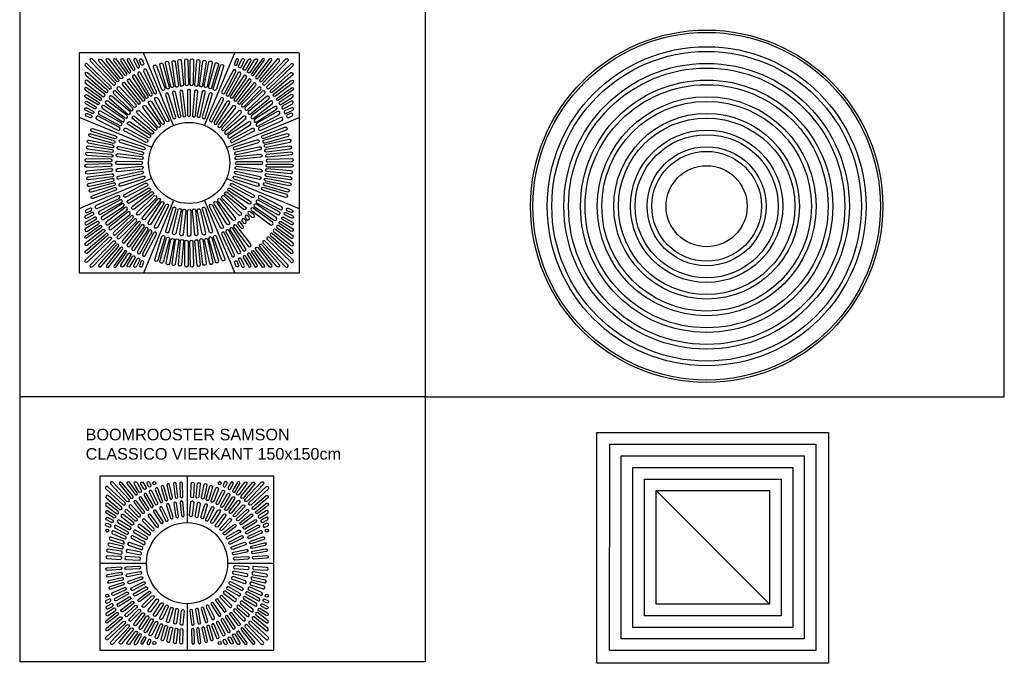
# Model space of a CAD drawing. Header units: metres. Extents: x 252743 to 254903, y 592696 to 593766.
# Tile 149 of 256: x 254463.52 to 254472.02, y 593410.98 to 593416.54. Entities that reach past the tile are written whole.
import ezdxf

# ---------------------------------------------------------------- set-up
doc = ezdxf.new("R2010")
doc.units = ezdxf.units.M
doc.layers.add('N-WB-PROFIEL-BLOCK', color=8, linetype='Continuous')
doc.layers.add('N-WB-PROFIEL-TEKST 50', color=7, linetype='Continuous')
doc.layers.add('N-WB-PROFIEL-HULP', color=6, linetype='Continuous', plot=False)
doc.layers.get('0').freeze()
doc.styles.add('N_STANDARD 50', font='arial.ttf', dxfattribs={"height": 0.1})

# ---------------------------------------------------------------- blocks, each defined once
blk = doc.blocks.new('BOOMROOSTER ANAE')
at = {"ltscale": 0.4}
blk.add_line((-0.8899, 0.8901), (0.8901, 0.8899), dxfattribs=at)
at = {"ltscale": 0.4, "flags": 128}
for points in [[(-0.9999, 0.9901), (1.0001, 0.9899), (0.9999, -1.0001), (-1.0001, -0.9999)], [(-0.8899, 0.8901), (0.8901, 0.8899), (0.8899, -0.8901), (-0.8901, -0.8899)], [(-0.7899, 0.7901), (0.7901, 0.7899), (0.7899, -0.7901), (-0.7901, -0.7899)], [(-0.69, 0.69), (0.69, 0.69), (0.69, -0.69), (-0.69, -0.69)], [(-0.59, -0.59), (-0.59, 0.59), (0.59, 0.59), (0.59, -0.59)], [(-0.49, -0.49), (-0.49, 0.49), (0.49, 0.49), (0.49, -0.49)]]:
    blk.add_lwpolyline(points, close=True, dxfattribs=at)
at = {"layer": 'N-WB-PROFIEL-HULP'}
blk.add_line((-0.49, 0.49), (0.49, -0.49), dxfattribs=at)
blk = doc.blocks.new('LATERAAL ROND Ø300')
for radius in [1.52, 1.5, 1.3762, 1.3362, 1.2325, 1.1925, 1.0888, 1.0488, 0.945, 0.905, 0.8012, 0.7612, 0.6575, 0.6175, 0.5137, 0.4737, 0.35]:
    blk.add_circle((4190.2948, 3093.1836), radius)
blk = doc.blocks.new('SAMSON CLASSICO VIERKANT 190x190')
for p, q in [((108.7837, 511.1135), (106.8837, 511.1135)), ((106.8837, 511.1135), (106.8837, 509.2135)), ((108.7837, 511.1135), (108.7837, 509.2135)), ((108.7837, 509.2135), (106.8837, 509.2135))]:
    blk.add_line(p, q)
for points in [[(107.6998, 510.4868), (107.4402, 511.1135)], [(107.9677, 510.4869), (108.2272, 511.1135)], [(107.5104, 510.2975), (106.9561, 510.5271), (106.8837, 510.555)], [(108.1571, 510.2975), (108.7837, 510.557)], [(107.5104, 510.0296), (106.9561, 509.8), (106.8837, 509.7679)], [(108.1571, 510.0296), (108.7837, 509.77)], [(107.6998, 509.8402), (107.4402, 509.2135)], [(107.9677, 509.8402), (108.2272, 509.2135)]]:
    blk.add_lwpolyline(points)
for points in [[(106.9349, 511.0029), (107.1426, 510.8044, 1.124612), (107.1567, 510.824), (106.9555, 511.0161, 1)], [(106.9787, 511.0455), (107.1774, 510.838, 1.124612), (107.1923, 510.857), (106.9998, 511.0578, 1)], [(107.0747, 511.0552), (107.2223, 510.8833, -1.200819), (107.2053, 510.8693), (107.0535, 511.0407, -0.974526)], [(107.1405, 511.0599), (107.2583, 510.9086, -0.885947), (107.2409, 510.8913), (107.1212, 511.0433, -0.958844)], [(107.2008, 511.0609), (107.2921, 510.9339, -0.885947), (107.2774, 510.9203), (107.1845, 511.048, -0.958844)], [(107.3293, 510.9547), (107.2665, 511.0564, 1), (107.2443, 511.0417), (107.3074, 510.9462, 0.924013)], [(107.3662, 510.9786), (107.3219, 511.0545, 1.135271), (107.301, 511.0429), (107.3443, 510.97, 0.924013)], [(107.4061, 510.9991), (107.3781, 511.0577, 1.06853), (107.3574, 511.046), (107.3842, 510.9905, 0.924013)], [(107.4424, 511.0194, -0.661199), (107.4199, 511.0107), (107.4056, 511.0477, -0.790149), (107.4273, 511.0561)], [(107.6069, 511.0173), (107.6628, 510.8179, -0.885947), (107.6383, 510.8077), (107.5808, 511.0086, -0.958844)], [(107.656, 511.032), (107.6997, 510.8296, -0.885947), (107.6747, 510.8209), (107.6294, 511.0249, -0.958844)], [(107.7149, 510.8245), (107.6872, 511.0316, -0.958844), (107.7143, 511.0364), (107.7406, 510.831, -0.885947)], [(107.7592, 510.8342), (107.7376, 511.042, -0.958844), (107.7648, 511.046), (107.785, 510.8399, -0.885947)], [(107.8022, 510.8399), (107.7958, 511.0487, -0.958844), (107.8232, 511.0507), (107.8284, 510.8437, -0.885947)], [(107.8432, 510.8396), (107.8432, 511.0486, -0.958844), (107.8707, 511.0497), (107.8695, 510.8427, -0.885947)], [(107.8823, 510.8346), (107.8993, 511.0429, -0.958844), (107.9268, 511.0418), (107.9088, 510.8355, -0.885947)], [(107.9237, 510.8307), (107.9532, 511.0375, -0.958844), (107.9806, 511.0348), (107.9502, 510.83, -0.885947)], [(108.0314, 511.0283), (107.9905, 510.8253, -0.885947), (107.9641, 510.8273), (108.0041, 511.0324, -0.958844)], [(108.0019, 510.818), (108.0591, 511.019, -0.958844), (108.0859, 511.0126), (108.028, 510.8137, -0.885947)], [(108.2243, 511.0198, 0.661199), (108.2468, 511.0111), (108.2611, 511.0481, 0.790149), (108.2394, 511.0565)], [(108.2606, 510.9994), (108.2886, 511.0581, -1.06853), (108.3094, 511.0464), (108.2825, 510.9909, -0.924013)], [(108.3006, 510.979), (108.3449, 511.0549, -1.135271), (108.3658, 511.0433), (108.3225, 510.9704, -0.924013)], [(108.3375, 510.9551), (108.4002, 511.0569, -1), (108.4225, 511.0422), (108.3595, 510.9466, -0.924013)], [(108.466, 511.0614), (108.3747, 510.9343, 0.885947), (108.3895, 510.9208), (108.4822, 511.0485, 0.958844)], [(108.5262, 511.0605), (108.4085, 510.9091, 0.885947), (108.426, 510.8918), (108.5456, 511.0439, 0.958844)], [(108.592, 511.0559), (108.4446, 510.8839, 1.200819), (108.4616, 510.8698), (108.6132, 511.0414, 0.974526)], [(108.688, 511.0463), (108.4895, 510.8386, -1.124612), (108.4746, 510.8576), (108.6669, 511.0585, -1)], [(108.7318, 511.0037), (108.5243, 510.805, -1.124612), (108.5102, 510.8246), (108.7113, 511.0169, -1)], [(106.9408, 510.921), (107.1129, 510.7738, 1.200819), (107.1269, 510.7908), (106.9552, 510.9423, 0.974526)], [(107.3904, 510.9276), (107.4919, 510.7471, 0.885947), (107.5164, 510.7572), (107.415, 510.94, 0.958844)], [(107.4409, 510.9561), (107.5277, 510.7682, 0.885947), (107.5529, 510.7763), (107.4664, 510.9665, 0.958844)], [(107.5511, 511.0018), (107.6226, 510.8074, -0.885947), (107.599, 510.7954), (107.5258, 510.9911, -0.958844)], [(108.0426, 510.8036), (108.1041, 511.0033, -0.958844), (108.1307, 510.9963), (108.0686, 510.7988, -0.885947)], [(108.1387, 510.7638), (108.2364, 510.9485, 0.958844), (108.2127, 510.9624), (108.1169, 510.7788, 0.885947)], [(108.1776, 510.7452), (108.2793, 510.9278, 0.958844), (108.2558, 510.9422), (108.1561, 510.7607, 0.885947)], [(108.7261, 510.9218), (108.5541, 510.7744, -1.200819), (108.54, 510.7914), (108.7116, 510.943, -0.974526)], [(106.9362, 510.8552), (107.0877, 510.7377, 0.885947), (107.105, 510.7551), (106.9527, 510.8746, 0.958844)], [(107.4123, 510.6905), (107.2806, 510.8527, 0.958844), (107.2585, 510.8363), (107.3899, 510.6762, 0.885947)], [(107.4504, 510.7149), (107.3235, 510.881, 0.958844), (107.301, 510.8652), (107.4276, 510.7014, 0.885947)], [(107.3453, 510.9033), (107.4575, 510.7293, 0.885947), (107.4813, 510.7408), (107.3691, 510.9171, 0.958844)], [(108.3054, 510.9147), (108.1908, 510.7423, 0.885947), (108.2109, 510.7251), (108.3276, 510.8984, 0.958844)], [(108.2418, 510.6989), (108.3673, 510.866, 0.958844), (108.346, 510.8834), (108.2226, 510.7171, 0.885947)], [(108.2739, 510.6724), (108.4092, 510.8317, 0.958844), (108.389, 510.8504), (108.2558, 510.6918, 0.885947)], [(108.7307, 510.856), (108.5793, 510.7383, -0.885947), (108.562, 510.7558), (108.7141, 510.8754, -0.958844)], [(106.9353, 510.795), (107.0625, 510.7039, 0.885947), (107.076, 510.7186), (106.9482, 510.8113, 0.958844)], [(107.349, 510.6349), (107.2012, 510.7826, 0.958844), (107.181, 510.764), (107.3282, 510.6184, 0.885947)], [(107.3778, 510.6641), (107.2346, 510.8163, 0.958844), (107.2138, 510.7983), (107.3565, 510.6483, 0.885947)], [(107.7188, 510.5582), (107.6569, 510.7578, 0.958844), (107.6303, 510.7508), (107.6927, 510.5533, 0.885947)], [(107.7633, 510.5692), (107.7164, 510.7728, 0.958844), (107.6894, 510.7678), (107.737, 510.5663, 0.885947)], [(107.7523, 510.7784), (107.7782, 510.5729, 0.885947), (107.8047, 510.5731), (107.7797, 510.7805, 0.958844)], [(107.8464, 510.5753), (107.846, 510.7843, 0.958844), (107.8185, 510.7854), (107.8201, 510.5783, 0.885947)], [(107.8875, 510.5696), (107.9087, 510.7774, 0.958844), (107.8815, 510.7814), (107.8616, 510.5753, 0.885947)], [(107.9463, 510.7767), (107.9029, 510.5743, 0.885947), (107.9279, 510.5656), (107.9729, 510.7697, 0.958844)], [(108.0075, 510.76), (107.9472, 510.5619, 0.885947), (107.9714, 510.5511), (108.0334, 510.7507, 0.958844)], [(108.3051, 510.6483), (108.4528, 510.7961, 0.958844), (108.4342, 510.8163), (108.2886, 510.6691, 0.885947)], [(108.3343, 510.6195), (108.4865, 510.7626, 0.958844), (108.4685, 510.7835), (108.3185, 510.6407, 0.885947)], [(108.7316, 510.7957), (108.6045, 510.7045, -0.885947), (108.591, 510.7193), (108.7187, 510.812, -0.958844)], [(107.0417, 510.6667), (106.9399, 510.7292, -1), (106.9546, 510.7515), (107.0502, 510.6886, -0.924013)], [(107.0179, 510.6297), (106.9419, 510.6739, -1.135271), (106.9535, 510.6948), (107.0264, 510.6516, -0.924013)], [(107.2984, 510.5716), (107.1313, 510.6971, 0.958844), (107.1138, 510.6758), (107.2802, 510.5524, 0.885947)], [(107.3249, 510.6037), (107.1656, 510.739, 0.958844), (107.1469, 510.7188), (107.3055, 510.5856, 0.885947)], [(107.5967, 510.5002), (107.4859, 510.6773, -0.958844), (107.5086, 510.6929), (107.6174, 510.5167, -0.885947)], [(107.636, 510.5239), (107.5386, 510.7088, -0.958844), (107.5624, 510.7226), (107.6578, 510.5389, -0.885947)], [(108.0322, 510.5236), (108.1299, 510.7082, 0.958844), (108.1061, 510.7221), (108.0103, 510.5385, 0.885947)], [(108.0714, 510.4998), (108.1825, 510.6767, 0.958844), (108.1599, 510.6923), (108.0507, 510.5163, 0.885947)], [(108.3607, 510.585), (108.5229, 510.7167, 0.958844), (108.5065, 510.7388), (108.3464, 510.6074, 0.885947)], [(108.3851, 510.5469), (108.5512, 510.6737, 0.958844), (108.5354, 510.6963), (108.3716, 510.5696, 0.885947)], [(108.6253, 510.6673), (108.7271, 510.73, 1), (108.7124, 510.7523), (108.6168, 510.6892, 0.924013)], [(108.6492, 510.6304), (108.7251, 510.6747, 1.135271), (108.7135, 510.6956), (108.6407, 510.6523, 0.924013)], [(106.9975, 510.5897), (106.9388, 510.6177, -1.06853), (106.9504, 510.6384), (107.006, 510.6116, -0.924013)], [(107.252, 510.5074), (107.0695, 510.609, 0.958844), (107.0551, 510.5856), (107.2366, 510.4859, 0.885947)], [(107.0825, 510.6352), (107.255, 510.5206, 0.885947), (107.2722, 510.5407), (107.0989, 510.6574, 0.958844)], [(107.5336, 510.4458), (107.3861, 510.5938, -0.958844), (107.4048, 510.614), (107.5501, 510.4665, -0.885947)], [(107.4566, 510.6559), (107.5835, 510.4923, -0.885947), (107.5647, 510.4736), (107.4357, 510.638, -0.958844)], [(108.2117, 510.6552), (108.0846, 510.4918, 0.885947), (108.1034, 510.4731), (108.2326, 510.6373, 0.958844)], [(108.1344, 510.4452), (108.2822, 510.593, 0.958844), (108.2635, 510.6132), (108.1179, 510.466, 0.885947)], [(108.5735, 510.6519), (108.3995, 510.5398, 0.885947), (108.4111, 510.5159), (108.5873, 510.6281, 0.958844)], [(108.5978, 510.6068), (108.4173, 510.5053, 0.885947), (108.4274, 510.4809), (108.6102, 510.5822, 0.958844)], [(108.6696, 510.5904), (108.7283, 510.6184, 1.06853), (108.7166, 510.6392), (108.6611, 510.6123, 0.924013)], [(106.9886, 510.5753, -0.922549), (106.9788, 510.5533), (106.9425, 510.5693, -0.822275), (106.9523, 510.5913)], [(107.2334, 510.4685), (107.0488, 510.5662, 0.958844), (107.0349, 510.5425), (107.2185, 510.4467, 0.885947)], [(107.3205, 510.5175), (107.4944, 510.4051, -0.885947), (107.4828, 510.3812), (107.3067, 510.4938, -0.958844)], [(107.5086, 510.4127), (107.3466, 510.5446, -0.958844), (107.3631, 510.5667), (107.5229, 510.435, -0.885947)], [(108.1593, 510.4121), (108.3215, 510.5438, 0.958844), (108.3051, 510.5658), (108.1451, 510.4344, 0.885947)], [(108.3476, 510.5166), (108.1735, 510.4044, 0.885947), (108.1851, 510.3806), (108.3614, 510.4928, 0.958844)], [(108.6263, 510.5564), (108.4384, 510.4695, 0.885947), (108.4465, 510.4443), (108.6367, 510.5309, 0.958844)], [(108.6786, 510.576, 0.922549), (108.6883, 510.554), (108.7246, 510.5701, 0.822275), (108.7148, 510.5921)], [(107.1936, 510.3724), (106.9939, 510.4339, -0.958844), (107.0009, 510.4605), (107.1985, 510.3984, -0.885947)], [(107.2891, 510.4624), (107.4719, 510.365, -0.885947), (107.4623, 510.3403), (107.2774, 510.4375, -0.958844)], [(108.3789, 510.4614), (108.196, 510.3643, 0.885947), (108.2055, 510.3396), (108.3906, 510.4365, 0.958844)], [(108.672, 510.4462), (108.4776, 510.3747, -0.885947), (108.4656, 510.3983), (108.6613, 510.4715, -0.958844)], [(106.969, 510.3612), (107.172, 510.3203, -0.885947), (107.1699, 510.2939), (106.9649, 510.3339, -0.958844)], [(107.1792, 510.3317), (106.9783, 510.3889, -0.958844), (106.9847, 510.4157), (107.1835, 510.3578, -0.885947)], [(107.4389, 510.2778), (107.2392, 510.3393, -0.958844), (107.2461, 510.3659), (107.4437, 510.3038, -0.885947)], [(108.4298, 510.3383), (108.2319, 510.2777, -0.885947), (108.2211, 510.3019), (108.4205, 510.3642, -0.958844)], [(108.6875, 510.3904), (108.4881, 510.3345, -0.885947), (108.4779, 510.359), (108.6788, 510.4165, -0.958844)], [(108.7022, 510.3413), (108.4998, 510.2975, -0.885947), (108.4911, 510.3226), (108.6951, 510.3679, -0.958844)], [(107.1627, 510.2121), (106.9544, 510.2291, -0.958844), (106.9555, 510.2566), (107.1618, 510.2386, -0.885947)], [(107.1666, 510.2535), (106.9598, 510.283, -0.958844), (106.9625, 510.3104), (107.1673, 510.28, -0.885947)], [(107.4279, 510.2332), (107.2242, 510.2798, -0.958844), (107.2292, 510.3068), (107.4308, 510.2595, -0.885947)], [(108.4467, 510.2772), (108.2443, 510.2334, -0.885947), (108.2357, 510.2585), (108.4396, 510.3038, -0.958844)], [(108.4947, 510.2823), (108.7018, 510.3101, -0.958844), (108.7066, 510.283), (108.5012, 510.2567, -0.885947)], [(108.5044, 510.2381), (108.7122, 510.2597, -0.958844), (108.7162, 510.2325), (108.5101, 510.2122, -0.885947)], [(107.1577, 510.173), (106.9487, 510.173, -0.958844), (106.9475, 510.2005), (107.1546, 510.1993, -0.885947)], [(107.4219, 510.1501), (107.213, 510.1501, -0.958844), (107.2118, 510.1776), (107.4189, 510.1764, -0.885947)], [(107.2188, 510.2439), (107.4242, 510.2183, -0.885947), (107.4242, 510.1918), (107.2167, 510.2165, -0.958844)], [(108.2397, 510.218), (108.4475, 510.2396, -0.958844), (108.4515, 510.2124), (108.2454, 510.1921, -0.885947)], [(108.2455, 510.1769), (108.4545, 510.177, -0.958844), (108.4556, 510.1495), (108.2486, 510.1506, -0.885947)], [(108.5101, 510.1951), (108.7189, 510.2015, -0.958844), (108.7209, 510.174), (108.5139, 510.1689, -0.885947)], [(107.1574, 510.132), (106.9485, 510.1256, -0.958844), (106.9465, 510.153), (107.1535, 510.1582, -0.885947)], [(107.1631, 510.089), (106.9553, 510.0674, -0.958844), (106.9513, 510.0946), (107.1574, 510.1148, -0.885947)], [(107.4278, 510.1091), (107.22, 510.0875, -0.958844), (107.216, 510.1147), (107.422, 510.1349, -0.885947)], [(107.2207, 510.0499), (107.4231, 510.0936, -0.885947), (107.4318, 510.0686), (107.2278, 510.0233, -0.958844)], [(108.2395, 510.0938), (108.4432, 510.0473, -0.958844), (108.4382, 510.0202), (108.2367, 510.0675, -0.885947)], [(108.4487, 510.0832), (108.2432, 510.1088, -0.885947), (108.2433, 510.1353), (108.4508, 510.1106, -0.958844)], [(108.5048, 510.1149), (108.7131, 510.098, -0.958844), (108.712, 510.0705), (108.5057, 510.0885, -0.885947)], [(108.5098, 510.154), (108.7188, 510.154, -0.958844), (108.7199, 510.1266), (108.5129, 510.1277, -0.885947)], [(107.1728, 510.0447), (106.9657, 510.017, -0.958844), (106.9609, 510.0441), (107.1663, 510.0704, -0.885947)], [(106.9653, 509.9858), (107.1677, 510.0295, -0.885947), (107.1763, 510.0045), (106.9724, 509.9592, -0.958844)], [(107.2376, 509.9887), (107.4356, 510.0494, -0.885947), (107.4464, 510.0252), (107.2469, 509.9628, -0.958844)], [(108.2286, 510.0493), (108.4283, 509.9878, -0.958844), (108.4213, 509.9612), (108.2238, 510.0232, -0.885947)], [(108.6985, 509.9659), (108.4955, 510.0068, -0.885947), (108.4975, 510.0332), (108.7026, 509.9931, -0.958844)], [(108.5009, 510.0736), (108.7077, 510.0441, -0.958844), (108.705, 510.0167), (108.5002, 510.0471, -0.885947)], [(106.98, 509.9367), (107.1794, 509.9926, -0.885947), (107.1895, 509.9681), (106.9887, 509.9106, -0.958844)], [(106.9955, 509.8809), (107.1898, 509.9524, -0.885947), (107.2019, 509.9288), (107.0062, 509.8556, -0.958844)], [(107.4734, 509.9658), (107.2885, 509.8684, -0.958844), (107.2747, 509.8922), (107.4584, 509.9876, -0.885947)], [(107.4971, 509.9265), (107.3199, 509.8157, -0.958844), (107.3044, 509.8384), (107.4806, 509.9472, -0.885947)], [(107.3414, 509.7864), (107.505, 509.9133, -0.885947), (107.5236, 509.8945), (107.3593, 509.7655, -0.958844)], [(108.1588, 509.9144), (108.3208, 509.7824, -0.958844), (108.3044, 509.7604), (108.1446, 509.8921, -0.885947)], [(108.3469, 509.8095), (108.1731, 509.922, -0.885947), (108.1847, 509.9458), (108.3608, 509.8333, -0.958844)], [(108.3783, 509.8647), (108.1956, 509.9621, -0.885947), (108.2052, 509.9868), (108.3901, 509.8895, -0.958844)], [(108.4738, 509.9547), (108.6735, 509.8932, -0.958844), (108.6665, 509.8666), (108.469, 509.9287, -0.885947)], [(108.4882, 509.9954), (108.6892, 509.9381, -0.958844), (108.6828, 509.9114), (108.4839, 509.9693, -0.885947)], [(107.0412, 509.7707), (107.2291, 509.8575, 0.885947), (107.221, 509.8827), (107.0308, 509.7962, 0.958844)], [(107.0696, 509.7202), (107.2501, 509.8217, 0.885947), (107.24, 509.8462), (107.0573, 509.7448, 0.958844)], [(107.5515, 509.8634), (107.4035, 509.7159, -0.958844), (107.3833, 509.7345), (107.5308, 509.8799, -0.885947)], [(107.5846, 509.8384), (107.4526, 509.6764, -0.958844), (107.4306, 509.6929), (107.5623, 509.8527, -0.885947)], [(107.4797, 509.6503), (107.5922, 509.8242, -0.885947), (107.616, 509.8126), (107.5035, 509.6365, -0.958844)], [(108.0708, 509.8269), (108.1816, 509.6497, -0.958844), (108.1589, 509.6342), (108.0501, 509.8103, -0.885947)], [(108.2109, 509.6712), (108.084, 509.8348, -0.885947), (108.1028, 509.8534), (108.2318, 509.6891, -0.958844)], [(108.1339, 509.8813), (108.2814, 509.7333, -0.958844), (108.2627, 509.7131), (108.1174, 509.8606, -0.885947)], [(108.4154, 509.8196), (108.598, 509.718, 0.958844), (108.6124, 509.7415), (108.4309, 509.8411, 0.885947)], [(108.434, 509.8586), (108.6187, 509.7609, 0.958844), (108.6326, 509.7846), (108.449, 509.8804, 0.885947)], [(106.9889, 509.7511, 0.922549), (106.9792, 509.7731), (106.9429, 509.757, 0.822275), (106.9526, 509.735)], [(107.0939, 509.6751), (107.268, 509.7873, 0.885947), (107.2564, 509.8111), (107.0801, 509.6989, 0.958844)], [(107.2824, 509.7802), (107.1163, 509.6533, 0.958844), (107.1321, 509.6308), (107.2959, 509.7574, 0.885947)], [(107.5349, 509.6189), (107.6323, 509.8017, -0.885947), (107.657, 509.7921), (107.5597, 509.6072, -0.958844)], [(107.7195, 509.7687), (107.658, 509.569, -0.958844), (107.6314, 509.5759), (107.6934, 509.7735, -0.885947)], [(107.7641, 509.7577), (107.7175, 509.554, -0.958844), (107.6904, 509.559), (107.7377, 509.7606, -0.885947)], [(107.7534, 509.5486), (107.779, 509.754, -0.885947), (107.8055, 509.754), (107.7808, 509.5465, -0.958844)], [(107.8471, 509.7517), (107.8472, 509.5428, -0.958844), (107.8197, 509.5416), (107.8208, 509.7487, -0.885947)], [(107.8882, 509.7576), (107.9098, 509.5498, -0.958844), (107.8826, 509.5458), (107.8623, 509.7518, -0.885947)], [(107.9474, 509.5505), (107.9036, 509.7529, -0.885947), (107.9287, 509.7616), (107.974, 509.5576, -0.958844)], [(108.0085, 509.5674), (107.9479, 509.7654, -0.885947), (107.9721, 509.7762), (108.0344, 509.5767, -0.958844)], [(108.0315, 509.8032), (108.1289, 509.6183, -0.958844), (108.1051, 509.6045), (108.0097, 509.7882, -0.885947)], [(108.3691, 509.7554), (108.5362, 509.63, 0.958844), (108.5536, 509.6513), (108.3873, 509.7746, 0.885947)], [(108.5849, 509.6918), (108.4125, 509.8065, 0.885947), (108.3953, 509.7863), (108.5686, 509.6697, 0.958844)], [(108.6786, 509.7511, -0.922549), (108.6883, 509.7731), (108.7246, 509.757, -0.822275), (108.7148, 509.735)], [(106.9979, 509.7366), (106.9392, 509.7086, 1.06853), (106.9509, 509.6879), (107.0064, 509.7147, 0.924013)], [(107.0421, 509.6597), (106.9404, 509.5971, 1), (106.9551, 509.5748), (107.0507, 509.6378, 0.924013)], [(107.0183, 509.6967), (106.9423, 509.6524, 1.135271), (106.954, 509.6315), (107.0268, 509.6748, 0.924013)], [(107.3068, 509.7421), (107.1446, 509.6104, 0.958844), (107.161, 509.5883), (107.321, 509.7197, 0.885947)], [(107.3332, 509.7076), (107.181, 509.5644, 0.958844), (107.199, 509.5436), (107.349, 509.6863, 0.885947)], [(107.3624, 509.6788), (107.2146, 509.531, 0.958844), (107.2333, 509.5108), (107.3788, 509.658, 0.885947)], [(108.2897, 509.663), (108.3033, 509.6453, 0.990185), (108.3232, 509.6659), (108.3109, 509.6788, 0.885947)], [(108.3175, 509.6923), (108.3312, 509.6747, 0.990185), (108.351, 509.6952), (108.3388, 509.7081, 0.885947)], [(108.3426, 509.7234), (108.3742, 509.6959, 0.94589), (108.3959, 509.7155), (108.362, 509.7414, 0.885947)], [(108.6253, 509.6597), (108.7271, 509.5971, -1), (108.7124, 509.5748), (108.6168, 509.6378, -0.924013)], [(108.6492, 509.6967), (108.7251, 509.6524, -1.135271), (108.7135, 509.6315), (108.6407, 509.6748, -0.924013)], [(108.6696, 509.7366), (108.7283, 509.7086, -1.06853), (108.7166, 509.6879), (108.6611, 509.7147, -0.924013)], [(106.9358, 509.5313), (107.0629, 509.6225, -0.885947), (107.0765, 509.6078), (106.9487, 509.515, -0.958844)], [(106.9367, 509.4711), (107.0882, 509.5887, -0.885947), (107.1055, 509.5713), (106.9533, 509.4517, -0.958844)], [(107.3936, 509.6546), (107.2583, 509.4954, 0.958844), (107.2785, 509.4767), (107.4117, 509.6353, 0.885947)], [(107.4256, 509.6282), (107.3002, 509.4611, 0.958844), (107.3215, 509.4436), (107.4448, 509.61, 0.885947)], [(107.362, 509.4123), (107.4767, 509.5848, 0.885947), (107.4565, 509.602), (107.3399, 509.4287, 0.958844)], [(107.4898, 509.5818), (107.3882, 509.3993, 0.958844), (107.4117, 509.3849), (107.5113, 509.5664, 0.885947)], [(108.277, 509.3994), (108.1755, 509.5799, 0.885947), (108.1511, 509.5698), (108.2524, 509.3871, 0.958844)], [(108.3221, 509.4237), (108.21, 509.5978, 0.885947), (108.1861, 509.5862), (108.2983, 509.4099, 0.958844)], [(108.2171, 509.6122), (108.3439, 509.4461, 0.958844), (108.3665, 509.4619), (108.2399, 509.6257, 0.885947)], [(108.2552, 509.6366), (108.282, 509.6036, 1.029777), (108.3007, 509.6187), (108.2776, 509.6508, 0.885947)], [(108.7307, 509.4711), (108.5793, 509.5887, 0.885947), (108.562, 509.5713), (108.7141, 509.4517, 0.958844)], [(108.7316, 509.5313), (108.6045, 509.6225, 0.885947), (108.591, 509.6078), (108.7187, 509.515, 0.958844)], [(106.9356, 509.3234), (107.1431, 509.5221, -1.124612), (107.1572, 509.5024), (106.9562, 509.3102, -1)], [(106.9414, 509.4053), (107.1134, 509.5527, -1.200819), (107.1275, 509.5357), (106.9559, 509.384, -0.974526)], [(106.9795, 509.2808), (107.178, 509.4885, -1.124612), (107.1929, 509.4695), (107.0006, 509.2685, -1)], [(107.5288, 509.5632), (107.4311, 509.3786, 0.958844), (107.4548, 509.3647), (107.5506, 509.5483, 0.885947)], [(107.6249, 509.5234), (107.5634, 509.3237, -0.958844), (107.5368, 509.3307), (107.5989, 509.5283, -0.885947)], [(107.6656, 509.509), (107.6083, 509.3081, -0.958844), (107.5816, 509.3145), (107.6395, 509.5133, -0.885947)], [(107.6361, 509.2988), (107.677, 509.5018, -0.885947), (107.7034, 509.4997), (107.6633, 509.2947, -0.958844)], [(107.7438, 509.4964), (107.7143, 509.2895, -0.958844), (107.6869, 509.2923), (107.7173, 509.4971, -0.885947)], [(107.7851, 509.4924), (107.7682, 509.2842, -0.958844), (107.7407, 509.2853), (107.7587, 509.4916, -0.885947)], [(107.8242, 509.4874), (107.8243, 509.2785, -0.958844), (107.7968, 509.2773), (107.7979, 509.4844, -0.885947)], [(107.8653, 509.4872), (107.8717, 509.2783, -0.958844), (107.8442, 509.2763), (107.8391, 509.4833, -0.885947)], [(107.9083, 509.4929), (107.9299, 509.2851, -0.958844), (107.9027, 509.2811), (107.8824, 509.4872, -0.885947)], [(107.9525, 509.5026), (107.9803, 509.2955, -0.958844), (107.9532, 509.2907), (107.9269, 509.4961, -0.885947)], [(108.0115, 509.2951), (107.9677, 509.4974, -0.885947), (107.9928, 509.5061), (108.0381, 509.3021, -0.958844)], [(108.0606, 509.3098), (108.0047, 509.5092, -0.885947), (108.0292, 509.5193), (108.0867, 509.3185, -0.958844)], [(108.1164, 509.3253), (108.0449, 509.5196, -0.885947), (108.0685, 509.5317), (108.1417, 509.336, -0.958844)], [(108.2266, 509.371), (108.1397, 509.5589, 0.885947), (108.1145, 509.5508), (108.2011, 509.3606, 0.958844)], [(108.688, 509.2808), (108.4895, 509.4885, 1.124612), (108.4746, 509.4695), (108.6669, 509.2685, 1)], [(108.7318, 509.3234), (108.5243, 509.5221, 1.124612), (108.5102, 509.5024), (108.7113, 509.3102, 1)], [(108.7261, 509.4053), (108.5541, 509.5527, 1.200819), (108.54, 509.5357), (108.7116, 509.384, 0.974526)], [(107.0755, 509.2712), (107.2229, 509.4432, 1.200819), (107.2059, 509.4573), (107.0542, 509.2857, 0.974526)], [(107.1413, 509.2665), (107.2589, 509.418, 0.885947), (107.2415, 509.4353), (107.1219, 509.2831, 0.958844)], [(107.2015, 509.2656), (107.2927, 509.3927, 0.885947), (107.278, 509.4063), (107.1852, 509.2785, 0.958844)], [(108.466, 509.2656), (108.3747, 509.3927, -0.885947), (108.3895, 509.4063), (108.4822, 509.2785, -0.958844)], [(108.5262, 509.2665), (108.4085, 509.418, -0.885947), (108.426, 509.4353), (108.5456, 509.2831, -0.958844)], [(108.592, 509.2712), (108.4446, 509.4432, -1.200819), (108.4616, 509.4573), (108.6132, 509.2857, -0.974526)], [(107.3299, 509.3719), (107.2673, 509.2702, -1), (107.245, 509.2849), (107.308, 509.3805, -0.924013)], [(107.3669, 509.3481), (107.3226, 509.2721, -1.135271), (107.3017, 509.2838), (107.345, 509.3566, -0.924013)], [(107.4068, 509.3276), (107.3788, 509.269, -1.06853), (107.3581, 509.2807), (107.3849, 509.3362, -0.924013)], [(108.2606, 509.3276), (108.2886, 509.269, 1.06853), (108.3094, 509.2807), (108.2825, 509.3362, 0.924013)], [(108.3006, 509.3481), (108.3449, 509.2721, 1.135271), (108.3658, 509.2838), (108.3225, 509.3566, 0.924013)], [(108.3375, 509.3719), (108.4002, 509.2702, 1), (108.4225, 509.2849), (108.3595, 509.3805, 0.924013)], [(107.4432, 509.3073, 0.661199), (107.4206, 509.316), (107.4064, 509.279, 0.790149), (107.428, 509.2706)], [(108.2243, 509.3073, -0.661199), (108.2468, 509.316), (108.2611, 509.279, -0.790149), (108.2394, 509.2706)]]:
    blk.add_lwpolyline(points, format="xyb", close=True)
blk.add_circle((107.8337, 510.1635), 0.35)
blk = doc.blocks.new('SAMSON CLASSICO VIERKANT 150x150')
for p, q in [((0.4787, 0.7499), (0.5047, 0.3508)), ((0.8767, 0.0242), (1.2786, 0.0504)), ((-0.2225, -0.0473), (0.1782, -0.0212)), ((0.5501, -0.3478), (0.5761, -0.7469))]:
    blk.add_line(p, q)
blk.add_lwpolyline([(-0.1738, -0.7957), (1.3231, -0.6983), (1.2257, 0.7985), (-0.2712, 0.7011)], close=True)
for points in [[(0.1584, 0.6775), (0.1716, 0.653, -0.904274), (0.1517, 0.6399), (0.1385, 0.6644, -0.904274)], [(0.3899, 0.68, 0.91503), (0.3667, 0.6758), (0.387, 0.5629, 0.91503), (0.4103, 0.5671)], [(0.4434, 0.6868, 0.91503), (0.4199, 0.6844), (0.4313, 0.5703, 0.91503), (0.4548, 0.5726)], [(0.5192, 0.6919, -0.91503), (0.5428, 0.6927), (0.5468, 0.578, -0.91503), (0.5232, 0.5772)], [(0.5731, 0.6923, -0.91503), (0.5967, 0.6912), (0.5916, 0.5766, -0.91503), (0.568, 0.5776)], [(0.6308, 0.6873, -0.91503), (0.6541, 0.6838), (0.6375, 0.5703, -0.91503), (0.6141, 0.5738)], [(0.6819, 0.6758, -0.91503), (0.705, 0.6706), (0.6798, 0.5587, -0.91503), (0.6568, 0.5638)], [(0.8058, 0.7197), (0.7958, 0.6936, 0.904274), (0.8172, 0.6832), (0.8272, 0.7092, 0.904274)], [(0.862, 0.7223), (0.8395, 0.6777, 0.904274), (0.8593, 0.6643), (0.8801, 0.7079, 0.89226)], [(0.9129, 0.7212), (0.8809, 0.6552, 0.904274), (0.8997, 0.6407), (0.9349, 0.7099, 1.306544)], [(0.9791, 0.7304, -0.91503), (0.9989, 0.7176), (0.9367, 0.6211, -0.91503), (0.9169, 0.6339)], [(1.0458, 0.732, -1.067267), (1.063, 0.715), (0.9738, 0.5924, -0.91503), (0.9554, 0.6072)], [(1.122, 0.7397, -1.067267), (1.1392, 0.7226), (1.014, 0.5695, -0.850182), (0.9889, 0.5831)], [(1.1664, 0.7021, -1.067267), (1.1837, 0.685), (1.0459, 0.5387, -0.996074), (1.0296, 0.5577)], [(-0.197, 0.6134, 1.067267), (-0.2118, 0.5942), (-0.0562, 0.467, 0.996074), (-0.0426, 0.488)], [(-0.1577, 0.6564, 1.067267), (-0.1726, 0.6373), (-0.0286, 0.5016, 0.850182), (-0.0055, 0.5184)], [(-0.0813, 0.6587, 1.067267), (-0.0961, 0.6396), (0.0083, 0.5296, 0.91503), (0.0246, 0.5466)], [(-0.0148, 0.6657, 0.91503), (-0.0329, 0.6504), (0.0413, 0.5629, 0.91503), (0.0593, 0.5781)], [(0.0519, 0.6652), (0.0922, 0.6039, -0.904274), (0.0754, 0.587), (0.0316, 0.6511, -1.306544)], [(0.1022, 0.6728), (0.1303, 0.6315, -0.904274), (0.1125, 0.6157), (0.0862, 0.6562, -0.89226)], [(0.1828, 0.6025, 0.91503), (0.1625, 0.5905), (0.2211, 0.4918, 0.91503), (0.2414, 0.5038)], [(0.2343, 0.629, 0.91503), (0.2128, 0.6191), (0.2611, 0.515, 0.91503), (0.2825, 0.5249)], [(0.2843, 0.6491, 0.91503), (0.2622, 0.6409), (0.302, 0.5333, 0.91503), (0.3242, 0.5415)], [(0.3335, 0.6673, 0.91503), (0.3108, 0.6608), (0.3425, 0.5506, 0.91503), (0.3651, 0.5571)], [(0.7342, 0.6625, -0.91503), (0.7568, 0.6555), (0.7229, 0.5459, -0.91503), (0.7003, 0.5529)], [(0.7887, 0.6431, -0.91503), (0.8104, 0.6339), (0.7656, 0.5283, -0.91503), (0.7439, 0.5375)], [(0.8359, 0.6203, -0.91503), (0.8571, 0.6099), (0.8068, 0.5068, -0.91503), (0.7855, 0.5172)], [(0.881, 0.5946, -0.91503), (0.9016, 0.5831), (0.8454, 0.483, -0.91503), (0.8248, 0.4946)], [(1.1703, 0.627, -1.067267), (1.1843, 0.6072), (1.0752, 0.5019, -0.91503), (1.0597, 0.5196)], [(-0.1911, 0.5384, 1.067267), (-0.2024, 0.517), (-0.0806, 0.4267, 0.91503), (-0.0675, 0.4463)], [(0.0557, 0.5085, 0.91503), (0.038, 0.4929), (0.1141, 0.407, 0.91503), (0.1318, 0.4226)], [(0.0979, 0.5421, 0.91503), (0.079, 0.5279), (0.1481, 0.4363, 0.91503), (0.1669, 0.4505)], [(0.1392, 0.5736, 0.91503), (0.1195, 0.5605), (0.1831, 0.465, 0.91503), (0.2028, 0.4781)], [(0.4021, 0.511, 0.91503), (0.3791, 0.5055), (0.4056, 0.3939, 0.91503), (0.4286, 0.3993)], [(0.4571, 0.5248, 0.91503), (0.4338, 0.5207), (0.454, 0.4077, 0.91503), (0.4772, 0.4119)], [(0.5273, 0.5295, -0.91503), (0.5509, 0.5285), (0.546, 0.4139, -0.91503), (0.5224, 0.4149)], [(0.5836, 0.5231, -0.91503), (0.6071, 0.5208), (0.5958, 0.4066, -0.91503), (0.5723, 0.409)], [(0.647, 0.5162, -0.91503), (0.6699, 0.5108), (0.6437, 0.3991, -0.91503), (0.6207, 0.4045)], [(0.9273, 0.5669, -0.91503), (0.9469, 0.5538), (0.883, 0.4585, -0.91503), (0.8633, 0.4717)], [(0.9739, 0.5327, -0.91503), (0.9921, 0.5176), (0.9188, 0.4293, -0.91503), (0.9007, 0.4444)], [(1.1779, 0.5609, -0.91503), (1.1935, 0.5432), (1.1072, 0.4675, -0.91503), (1.0917, 0.4852)], [(-0.19, 0.4719, 0.91503), (-0.2032, 0.4523), (-0.1079, 0.3884, 0.91503), (-0.0947, 0.4081)], [(-0.0185, 0.4272, 0.91503), (-0.0331, 0.4087), (0.0568, 0.3375, 0.91503), (0.0715, 0.3561)], [(0.014, 0.4684, 0.91503), (-0.002, 0.451), (0.0824, 0.3733, 0.91503), (0.0984, 0.3906)], [(0.2294, 0.4379, 0.91503), (0.2105, 0.4238), (0.2791, 0.3318, 0.91503), (0.298, 0.346)], [(0.2834, 0.4679, 0.91503), (0.2628, 0.4564), (0.3187, 0.3562, 0.91503), (0.3393, 0.3677)], [(0.3403, 0.4956, 0.91503), (0.3182, 0.4872), (0.3592, 0.38, 0.91503), (0.3812, 0.3884)], [(0.707, 0.4963, -0.91503), (0.729, 0.4876), (0.687, 0.3809, -0.91503), (0.665, 0.3895)], [(0.7645, 0.4738, -0.91503), (0.7852, 0.4623), (0.7295, 0.362, -0.91503), (0.7088, 0.3735)], [(0.8136, 0.4415, -0.91503), (0.8335, 0.4287), (0.7712, 0.3323, -0.91503), (0.7513, 0.3452)], [(1.0116, 0.4963, -0.91503), (1.0286, 0.4799), (0.949, 0.3973, -0.91503), (0.932, 0.4137)], [(1.0494, 0.4578, -0.91503), (1.0651, 0.4401), (0.9791, 0.3641, -0.91503), (0.9635, 0.3818)], [(1.1791, 0.4969), (1.1194, 0.4527, 0.904274), (1.1287, 0.4308), (1.194, 0.478, 1.005005)], [(1.1837, 0.4394), (1.1461, 0.4156, 0.904274), (1.1554, 0.3936), (1.1975, 0.4195, 0.922907)], [(-0.1829, 0.4082), (-0.118, 0.3722, -0.904274), (-0.1244, 0.3492), (-0.1953, 0.3876, -1.005005)], [(-0.1801, 0.3507), (-0.1397, 0.3319, -0.904274), (-0.1461, 0.3089), (-0.1912, 0.3292, -0.922907)], [(-0.0508, 0.3841, 0.91503), (-0.0639, 0.3644), (0.0314, 0.3006, 0.91503), (0.0445, 0.3202)], [(0.1371, 0.3574, 0.91503), (0.1213, 0.3398), (0.2068, 0.2633, 0.91503), (0.2225, 0.2809)], [(0.1851, 0.3994, 0.91503), (0.1671, 0.384), (0.2417, 0.2968, 0.91503), (0.2597, 0.3122)], [(0.8668, 0.4063, -0.91503), (0.8847, 0.391), (0.8103, 0.3037, -0.91503), (0.7923, 0.3191)], [(0.911, 0.3612, -0.91503), (0.9266, 0.3434), (0.8404, 0.2677, -0.91503), (0.8248, 0.2854)], [(1.0859, 0.4129, -0.91503), (1.0997, 0.3937), (1.0065, 0.3268, -0.91503), (0.9927, 0.346)], [(1.1143, 0.3689, -0.91503), (1.127, 0.349), (1.0305, 0.2871, -0.91503), (1.0177, 0.3069)], [(1.1934, 0.3899), (1.1689, 0.3768, 0.904274), (1.1782, 0.3548), (1.2028, 0.368, 0.904274)], [(-0.1833, 0.3003), (-0.1572, 0.2905, -0.904274), (-0.1636, 0.2675), (-0.1897, 0.2774, -0.904274)], [(-0.1032, 0.2872, 0.91503), (-0.1132, 0.2658), (-0.0092, 0.2174, 0.91503), (0.0008, 0.2388)], [(-0.0809, 0.3347, 0.91503), (-0.092, 0.3138), (0.0093, 0.26, 0.91503), (0.0203, 0.2808)], [(0.0649, 0.2554, 0.91503), (0.0546, 0.2342), (0.1576, 0.1838, 0.91503), (0.168, 0.205)], [(0.0993, 0.3067, 0.91503), (0.0862, 0.2871), (0.1817, 0.2235, 0.91503), (0.1948, 0.2432)], [(0.9519, 0.3148, -0.91503), (0.965, 0.2952), (0.8696, 0.2315, -0.91503), (0.8565, 0.2512)], [(0.9786, 0.2683, -0.91503), (0.9907, 0.2481), (0.8925, 0.1889, -0.91503), (0.8803, 0.2091)], [(1.1421, 0.3227, -0.91503), (1.1533, 0.3019), (1.0521, 0.2477, -0.91503), (1.041, 0.2686)], [(1.1673, 0.2706, -0.91503), (1.1762, 0.2487), (1.0701, 0.2051, -0.91503), (1.0611, 0.227)], [(-0.1426, 0.1828, 0.91503), (-0.1486, 0.1599), (-0.0376, 0.1309, 0.91503), (-0.0316, 0.1537)], [(-0.1247, 0.2378, 0.91503), (-0.1329, 0.2156), (-0.0254, 0.1755, 0.91503), (-0.0172, 0.1976)], [(0.0447, 0.2057, 0.91503), (0.0353, 0.184), (0.1406, 0.1385, 0.91503), (0.15, 0.1602)], [(1.0109, 0.2134, -0.91503), (1.0203, 0.1918), (0.915, 0.146, -0.91503), (0.9056, 0.1677)], [(1.1835, 0.2207, -0.91503), (1.1908, 0.1982), (1.0817, 0.1628, -0.91503), (1.0744, 0.1852)], [(-0.152, 0.1312, 0.91503), (-0.1563, 0.1079), (-0.0434, 0.0873, 0.91503), (-0.0391, 0.1106)], [(0.02, 0.147, 0.91503), (0.0136, 0.1243), (0.124, 0.093, 0.91503), (0.1304, 0.1157)], [(1.0308, 0.1534, -0.91503), (1.037, 0.1306), (0.9263, 0.1004, -0.91503), (0.9201, 0.1232)], [(1.0472, 0.0938, -0.91503), (1.0503, 0.0704), (0.9366, 0.0551, -0.91503), (0.9335, 0.0785)], [(1.1987, 0.169, -0.91503), (1.2043, 0.146), (1.0927, 0.1193, -0.91503), (1.0872, 0.1422)], [(1.2099, 0.1122, -0.91503), (1.213, 0.0888), (1.0993, 0.0735, -0.91503), (1.0962, 0.0969)], [(-0.1637, 0.0201, 0.91503), (-0.1637, -0.0035), (-0.049, -0.0035, 0.91503), (-0.049, 0.0201)], [(-0.1602, 0.0779, 0.91503), (-0.1626, 0.0544), (-0.0485, 0.0428, 0.91503), (-0.0461, 0.0662)], [(0, 0.0236, 0.91503), (0, 0), (0.1147, 0, 0.91503), (0.1147, 0.0236)], [(0.0083, 0.0848, 0.91503), (0.0052, 0.0614), (0.1189, 0.0463, 0.91503), (0.122, 0.0697)], [(1.0549, -0.0185, 0.91503), (1.0548, 0.0051), (0.9401, 0.0046, 0.91503), (0.9402, -0.019)], [(1.2186, -0.0144, 0.91503), (1.2185, 0.0092), (1.1038, 0.0088, 0.91503), (1.1039, -0.0149)], [(-0.1554, -0.1065, -0.91503), (-0.1585, -0.0831), (-0.0447, -0.0682, -0.91503), (-0.0417, -0.0916)], [(0.0073, -0.0888, -0.91503), (0.0043, -0.0654), (0.118, -0.0505, -0.91503), (0.1211, -0.0739)], [(1.0469, -0.0798, 0.91503), (1.0499, -0.0564), (0.9361, -0.0417, 0.91503), (0.9331, -0.0651)], [(1.2074, -0.1255, 0.91503), (1.2115, -0.1023), (1.0986, -0.0821, 0.91503), (1.0944, -0.1053)], [(1.2154, -0.0722, 0.91503), (1.2177, -0.0487), (1.1035, -0.0375, 0.91503), (1.1012, -0.061)], [(-0.1446, -0.1633, -0.91503), (-0.15, -0.1403), (-0.0383, -0.114, -0.91503), (-0.0329, -0.137)], [(-0.1295, -0.2151, -0.91503), (-0.1367, -0.1926), (-0.0275, -0.1576, -0.91503), (-0.0202, -0.1801)], [(0.0235, -0.1484, -0.91503), (0.0174, -0.1256), (0.1282, -0.0959, -0.91503), (0.1343, -0.1187)], [(0.0432, -0.2085, -0.91503), (0.0338, -0.1868), (0.1392, -0.1415, -0.91503), (0.1486, -0.1632)], [(1.0109, -0.2008, 0.91503), (1.0202, -0.1791), (0.9148, -0.134, 0.91503), (0.9055, -0.1557)], [(1.0354, -0.142, 0.91503), (1.0417, -0.1193), (0.9312, -0.0884, 0.91503), (0.9249, -0.1112)], [(1.1804, -0.2322, 0.91503), (1.1886, -0.21), (1.081, -0.1703, 0.91503), (1.0728, -0.1925)], [(1.1982, -0.1771, 0.91503), (1.204, -0.1543), (1.0929, -0.1257, 0.91503), (1.0871, -0.1485)], [(-0.1135, -0.2651, -0.91503), (-0.1224, -0.2432), (-0.0161, -0.2, -0.91503), (-0.0072, -0.2219)], [(-0.0886, -0.3173, -0.91503), (-0.0996, -0.2964), (0.0018, -0.2427, -0.91503), (0.0128, -0.2636)], [(0.0752, -0.2635, -0.91503), (0.0631, -0.2433), (0.1616, -0.1845, -0.91503), (0.1738, -0.2047)], [(0.1017, -0.3102, -0.91503), (0.0887, -0.2905), (0.1844, -0.2272, -0.91503), (0.1974, -0.2469)], [(0.9568, -0.3021, 0.91503), (0.9698, -0.2823), (0.874, -0.2192, 0.91503), (0.861, -0.2389)], [(0.9909, -0.2506, 0.91503), (1.0012, -0.2293), (0.8979, -0.1793, 0.91503), (0.8877, -0.2006)], [(1.1371, -0.3293, 0.91503), (1.1481, -0.3084), (1.0466, -0.2549, 0.91503), (1.0356, -0.2758)], [(1.1592, -0.2818, 0.91503), (1.1691, -0.2603), (1.0649, -0.2123, 0.91503), (1.055, -0.2337)], [(-0.0609, -0.3635, -0.91503), (-0.0735, -0.3436), (0.0233, -0.2821, -0.91503), (0.0359, -0.302)], [(-0.0326, -0.4077, -0.91503), (-0.0463, -0.3885), (0.0471, -0.3219, -0.91503), (0.0608, -0.3412)], [(0.1424, -0.3566, -0.91503), (0.1269, -0.3388), (0.2134, -0.2635, -0.91503), (0.2289, -0.2813)], [(0.1865, -0.402, -0.91503), (0.1686, -0.3866), (0.2434, -0.2996, -0.91503), (0.2613, -0.315)], [(0.2395, -0.4374, -0.91503), (0.2197, -0.4245), (0.2824, -0.3284, -0.91503), (0.3022, -0.3413)], [(0.8272, -0.4337, 0.91503), (0.846, -0.4195), (0.7771, -0.3279, 0.91503), (0.7582, -0.342)], [(0.8714, -0.395, 0.91503), (0.8892, -0.3796), (0.8143, -0.2927, 0.91503), (0.7964, -0.3081)], [(0.9191, -0.3529, 0.91503), (0.9348, -0.3352), (0.8491, -0.259, 0.91503), (0.8334, -0.2767)], [(1.075, -0.4221, 0.91503), (1.0896, -0.4035), (0.9993, -0.3327, 0.91503), (0.9848, -0.3513)], [(1.1071, -0.3788, 0.91503), (1.1202, -0.3591), (1.0246, -0.2956, 0.91503), (1.0116, -0.3153)], [(1.2349, -0.3477), (1.1946, -0.3289, -0.904274), (1.201, -0.3059), (1.246, -0.3262, -0.922907)], [(1.2382, -0.2973), (1.2121, -0.2875, -0.904274), (1.2185, -0.2645), (1.2445, -0.2744, -0.904274)], [(-0.1386, -0.3869), (-0.114, -0.3738, 0.904274), (-0.1233, -0.3518), (-0.1479, -0.365, 0.904274)], [(-0.1289, -0.4364), (-0.0913, -0.4126, 0.904274), (-0.1006, -0.3906), (-0.1427, -0.4165, 0.922907)], [(0.0037, -0.4527, -0.91503), (-0.0119, -0.435), (0.0743, -0.3593, -0.91503), (0.0899, -0.3771)], [(0.0413, -0.4914, -0.91503), (0.0243, -0.4749), (0.1043, -0.3927, -0.91503), (0.1213, -0.4092)], [(0.0789, -0.528, -0.91503), (0.0607, -0.5128), (0.1343, -0.4248, -0.91503), (0.1524, -0.4399)], [(0.2885, -0.4698, -0.91503), (0.2679, -0.4583), (0.324, -0.3582, -0.91503), (0.3446, -0.3698)], [(0.3459, -0.4925, -0.91503), (0.324, -0.4838), (0.3664, -0.3772, -0.91503), (0.3883, -0.386)], [(0.4059, -0.5127, -0.91503), (0.3829, -0.5072), (0.4096, -0.3956, -0.91503), (0.4326, -0.4011)], [(0.4692, -0.5199, -0.91503), (0.4457, -0.5175), (0.4575, -0.4034, -0.91503), (0.4809, -0.4058)], [(0.5255, -0.5265, -0.91503), (0.5019, -0.5254), (0.5072, -0.4108, -0.91503), (0.5308, -0.4119)], [(0.5998, -0.5215, 0.91503), (0.6231, -0.5173), (0.6025, -0.4044, 0.91503), (0.5792, -0.4087)], [(0.6548, -0.5075, 0.91503), (0.6777, -0.5019), (0.6508, -0.3904, 0.91503), (0.6279, -0.3959)], [(0.7165, -0.4919, 0.91503), (0.7385, -0.4834), (0.6972, -0.3764, 0.91503), (0.6751, -0.3849)], [(0.7733, -0.4639, 0.91503), (0.7938, -0.4523), (0.7375, -0.3523, 0.91503), (0.717, -0.3639)], [(1.0011, -0.5037, 0.91503), (1.0187, -0.4879), (0.9424, -0.4023, 0.91503), (0.9247, -0.4181)], [(1.0426, -0.4634, 0.91503), (1.0586, -0.4459), (0.9739, -0.3685, 0.91503), (0.958, -0.3859)], [(1.2459, -0.5354, 1.067267), (1.2572, -0.514), (1.1355, -0.4237, 0.91503), (1.1223, -0.4433)], [(1.2449, -0.4689, 0.91503), (1.258, -0.4493), (1.1627, -0.3854, 0.91503), (1.1496, -0.4051)], [(1.2378, -0.4052), (1.1728, -0.3692, -0.904274), (1.1792, -0.3462), (1.2502, -0.3846, -1.005005)], [(-0.1242, -0.4939), (-0.0645, -0.4497, 0.904274), (-0.0738, -0.4278), (-0.1392, -0.475, 1.005005)], [(-0.123, -0.5579, -0.91503), (-0.1386, -0.5402), (-0.0524, -0.4645, -0.91503), (-0.0368, -0.4822)], [(-0.1154, -0.624, -1.067267), (-0.1294, -0.6042), (-0.0204, -0.4989, -0.91503), (-0.0048, -0.5166)], [(0.1254, -0.5624, -0.91503), (0.1058, -0.5491), (0.1701, -0.4541, -0.91503), (0.1897, -0.4673)], [(0.1716, -0.5902, -0.91503), (0.151, -0.5786), (0.2076, -0.4788, -0.91503), (0.2281, -0.4904)], [(0.2166, -0.616, -0.91503), (0.1954, -0.6056), (0.2461, -0.5027, -0.91503), (0.2673, -0.5131)], [(0.823, -0.6249, 0.91503), (0.8444, -0.6148), (0.7958, -0.5109, 0.91503), (0.7744, -0.5209)], [(0.8744, -0.5981, 0.91503), (0.8946, -0.586), (0.8357, -0.4876, 0.91503), (0.8154, -0.4997)], [(0.9179, -0.569, 0.91503), (0.9375, -0.5559), (0.8735, -0.4606, 0.91503), (0.8539, -0.4738)], [(0.9591, -0.5374, 0.91503), (0.9779, -0.5232), (0.9085, -0.4318, 0.91503), (0.8897, -0.4461)], [(1.2126, -0.6534, 1.067267), (1.2275, -0.6343), (1.0835, -0.4986, 0.850182), (1.0603, -0.5154)], [(1.2518, -0.6104, 1.067267), (1.2667, -0.5912), (1.1111, -0.464, 0.996074), (1.0975, -0.485)], [(-0.1116, -0.6991, -1.067267), (-0.1288, -0.682), (0.009, -0.5357, -0.996074), (0.0252, -0.5547)], [(-0.0671, -0.7367, -1.067267), (-0.0843, -0.7196), (0.0409, -0.5665, -0.850182), (0.066, -0.5801)], [(0.009, -0.729, -1.067267), (-0.0082, -0.712), (0.0811, -0.5894, -0.91503), (0.0995, -0.6042)], [(0.2636, -0.6391, -0.91503), (0.2419, -0.6298), (0.2872, -0.5243, -0.91503), (0.3089, -0.5337)], [(0.3181, -0.6587, -0.91503), (0.2955, -0.6516), (0.3299, -0.5422, -0.91503), (0.3524, -0.5492)], [(0.3703, -0.6722, -0.91503), (0.3473, -0.6669), (0.3729, -0.5551, -0.91503), (0.3959, -0.5603)], [(0.4214, -0.6839, -0.91503), (0.3981, -0.6803), (0.4152, -0.5669, -0.91503), (0.4385, -0.5704)], [(0.479, -0.6891, -0.91503), (0.4554, -0.6879), (0.461, -0.5733, -0.91503), (0.4845, -0.5745)], [(0.5329, -0.6889, -0.91503), (0.5093, -0.6896), (0.5058, -0.5749, -0.91503), (0.5294, -0.5742)], [(0.6141, -0.6834, 0.91503), (0.6376, -0.681), (0.6258, -0.5669, 0.91503), (0.6023, -0.5693)], [(0.6676, -0.6764, 0.91503), (0.6908, -0.6722), (0.67, -0.5593, 0.91503), (0.6468, -0.5636)], [(0.724, -0.6636, 0.91503), (0.7466, -0.657), (0.7146, -0.5468, 0.91503), (0.6919, -0.5534)], [(0.7731, -0.6452, 0.91503), (0.7952, -0.6369), (0.7549, -0.5294, 0.91503), (0.7328, -0.5377)], [(1.0029, -0.6622), (0.9626, -0.6009, -0.904274), (0.9794, -0.584), (1.0233, -0.6481, -1.306544)], [(1.0697, -0.6627, 0.91503), (1.0877, -0.6474), (1.0136, -0.5599, 0.91503), (0.9956, -0.5751)], [(1.1361, -0.6557, 1.067267), (1.151, -0.6366), (1.0466, -0.5266, 0.91503), (1.0303, -0.5436)], [(0.0758, -0.7274, -0.91503), (0.0559, -0.7146), (0.1181, -0.6181, -0.91503), (0.1379, -0.6309)], [(0.1419, -0.7182), (0.174, -0.6522, 0.904274), (0.1551, -0.6377), (0.1199, -0.7069, 1.306544)], [(0.1928, -0.7193), (0.2153, -0.6747, 0.904274), (0.1956, -0.6613), (0.1748, -0.7049, 0.89226)], [(0.2491, -0.7167), (0.259, -0.6906, 0.904274), (0.2376, -0.6802), (0.2277, -0.7062, 0.904274)], [(0.8965, -0.6745), (0.8833, -0.65, -0.904274), (0.9031, -0.6369), (0.9164, -0.6614, -0.904274)], [(0.9526, -0.6698), (0.9245, -0.6285, -0.904274), (0.9423, -0.6127), (0.9687, -0.6532, -0.89226)]]:
    blk.add_lwpolyline(points, format="xyb", close=True)
for centre, radius in [((0.2006, 0.6715), 0.0132), ((0.7647, 0.7082), 0.0132), ((0.5274, 0.0015), 0.35), ((1.1966, 0.3265), 0.0132), ((-0.1782, 0.237), 0.0132), ((1.2331, -0.234), 0.0132), ((-0.1418, -0.3235), 0.0132), ((0.8542, -0.6685), 0.0132), ((0.2902, -0.7052), 0.0132)]:
    blk.add_circle(centre, radius)

msp = doc.modelspace()

# ---------------------------------------------------------------- linework, layer by layer
at = {"layer": 'N-WB-PROFIEL-HULP'}
for p, q in [((254467.0174, 593417.2846), (254467.0174, 593413.2846)), ((254472.0174, 593413.2846), (254472.0174, 593417.2846)), ((254467.0174, 593413.2846), (254472.0174, 593413.2846))]:
    msp.add_line(p, q, dxfattribs=at)
for points in [[(254463.5174, 593417.2846), (254463.5174, 593413.2846)], [(254467.0174, 593413.2846), (254463.5174, 593413.2846)], [(254463.5174, 593413.2846), (254463.5174, 593410.9985)], [(254467.0174, 593413.2846), (254467.0174, 593410.9985)], [(254467.0174, 593410.9985), (254463.5174, 593410.9985)]]:
    msp.add_lwpolyline(points, dxfattribs=at)

# ---------------------------------------------------------------- block references
at = {"layer": 'N-WB-PROFIEL-BLOCK', "color": 8}
msp.add_blockref('LATERAAL ROND Ø300', (250279.1528, 590321.7445), dxfattribs=at)
at = {"layer": 'N-WB-PROFIEL-BLOCK'}
for name, p in [('SAMSON CLASSICO VIERKANT 190x190', (254357.1464, 592905.1383)), ('BOOMROOSTER ANAE', (254469.5006, 593411.9848))]:
    msp.add_blockref(name, p, dxfattribs=at)
at = {"layer": 'N-WB-PROFIEL-BLOCK', "rotation": 356.277374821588}
msp.add_blockref('SAMSON CLASSICO VIERKANT 150x150', (254464.4356, 593411.8817), dxfattribs=at)

# ---------------------------------------------------------------- texts
at = {"layer": 'N-WB-PROFIEL-TEKST 50', "insert": (254464.0868, 593413.0084), "char_height": 0.1, "width": 2.210447, "attachment_point": 1, "style": 'N_STANDARD 50'}
msp.add_mtext('BOOMROOSTER SAMSON CLASSICO VIERKANT 150x150cm', dxfattribs=at)

doc.saveas('drawing.dxf')
